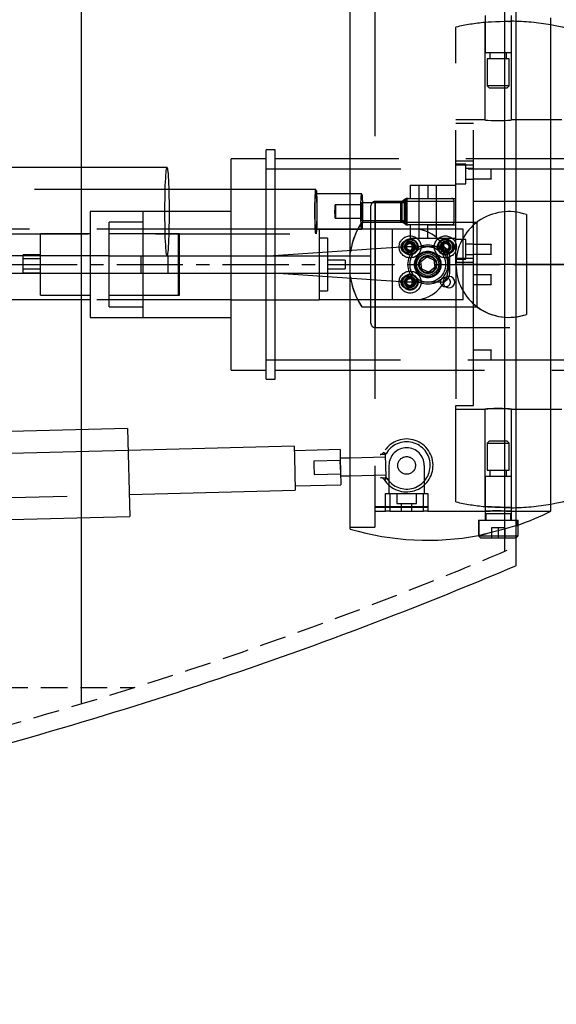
# Model space of a CAD drawing. Extents: x -135 to 10, y 84 to 175.
# Tile 43 of 53: x -13.46 to -5.85, y 137.05 to 151.02. Entities that reach past the tile are written whole.
import ezdxf

# ---------------------------------------------------------------- set-up
doc = ezdxf.new("R2010")
doc.units = 0
doc.header["$LTSCALE"] = 1.5
doc.header["$MEASUREMENT"] = 0
for name, pattern in [('CENTER', [2, 1.25, -0.25, 0.25, -0.25]), ('HIDDEN', [0.375, 0.25, -0.125]), ('SLDHIDDEN0', [1.905, 1.27, -0.635])]:
    doc.linetypes.add(name, pattern=pattern)
doc.layers.get('0').update_dxf_attribs({"linetype": 'CONTINUOUS'})
doc.layers.get('DEFPOINTS').update_dxf_attribs({"linetype": 'CONTINUOUS'})
for name, color, linetype in [('DIM', 1, 'CONTINUOUS'), ('HULL', 7, 'CONTINUOUS'), ('STATION14', 100, 'CONTINUOUS'), ('STATION15', 110, 'CONTINUOUS'), ('TAIL', 140, 'CONTINUOUS')]:
    doc.layers.add(name, color=color, linetype=linetype)
doc.styles.add('ENGR', font='Romans', dxfattribs={"oblique": 15})
doc.dimstyles.get("Standard").update_dxf_attribs({"dimtxt": 0.18, "dimasz": 0.18, "dimexe": 0.18, "dimexo": 0.0625, "dimgap": 0.09, "dimtad": 0, "dimtih": 1, "dimtoh": 1, "dimdec": 4, "dimzin": 0, "dimtxsty": 'STANDARD', "dimcen": 0.09, "dimazin": 3, "dimtfac": 1, "dimtdec": 4, "dimtofl": 0, "dimtmove": 0, "dimatfit": 3, "dimtolj": 1, "dimtzin": 0})

# ---------------------------------------------------------------- blocks, each defined once
blk = doc.blocks.new('*D9')
at = {"color": 0, "linetype": 'BYBLOCK'}
blk.add_line((-57.886, 144.38), (-51.462, 142.042), dxfattribs=at)
for start, end in [(4.1244, 8.2489), (331.7511, 335.8756)]:
    blk.add_arc((-66.578, 147.544), 15.006, start, end, dxfattribs=at)
for points in [[(-51.431, 148.63), (-51.79, 148.617), (-51.572, 147.544)], [(-53.049, 141.478), (-52.716, 141.343), (-52.477, 142.411)]]:
    blk.add_solid(points, dxfattribs=at)
at = {"layer": 'DEFPOINTS', "color": 0, "linetype": 'BYBLOCK'}
for p in [(-100.578, 147.544), (-66.578, 147.544), (0.489, 147.544), (-58.591, 144.637), (-51.976, 144.083)]:
    blk.add_point(p, dxfattribs=at)
at = {"color": 0, "linetype": 'BYBLOCK', "insert": (-51.8, 144.938), "char_height": 0.9, "attachment_point": 5, "style": 'ENGR'}
blk.add_mtext('\\A1;20°', dxfattribs=at)

msp = doc.modelspace()

# ---------------------------------------------------------------- linework, layer by layer
at = {"layer": 'HULL'}
msp.add_line((-6.42, 151.815), (-6.42, 143.272), dxfattribs=at)
at = {"layer": 'HULL', "color": 1, "linetype": 'CENTER', "ltscale": 0.5}
msp.add_line((-100.578, 147.544), (0.489, 147.544), dxfattribs=at)
at = {"layer": 'HULL', "linetype": 'HIDDEN'}
msp.add_line((-89.655, 141.544), (-11.83, 141.544), dxfattribs=at)
msp.add_open_spline([(-48.953, 137.301), (-47.161, 137.322), (-43.368, 137.386), (-37.574, 137.63), (-32.239, 137.982), (-27.572, 138.439), (-23.566, 138.925), (-19.56, 139.596), (-15.548, 140.457), (-11.533, 141.586), (-8.5, 142.677), (-6.804, 143.379), (-6.42, 143.544)], degree=3, knots=[74.603382, 74.603382, 74.603382, 74.603382, 79.979196, 85.984402, 91.998394, 96.017362, 100.048491, 104.104215, 108.197734, 112.354283, 116.605589, 117.858875, 117.858875, 117.858875, 117.858875], dxfattribs=at)
at = {"layer": 'HULL'}
msp.add_open_spline([(-48.953, 137.051), (-48.844, 137.052), (-48.734, 137.053), (-46.454, 137.081), (-44.283, 137.124), (-39.943, 137.277), (-37.774, 137.382), (-33.438, 137.654), (-31.272, 137.825), (-26.949, 138.258), (-24.789, 138.509), (-20.992, 139.096), (-19.351, 139.395), (-16.09, 140.093), (-14.47, 140.497), (-11.267, 141.437), (-9.684, 141.974), (-7.555, 142.8), (-6.986, 143.031), (-6.42, 143.272)], degree=3, knots=[74.600464, 74.600464, 74.600464, 74.600464, 74.928398, 74.928398, 81.436157, 81.436157, 87.943917, 87.943917, 94.451676, 94.451676, 100.959435, 100.959435, 105.945501, 105.945501, 110.931566, 110.931566, 115.917632, 115.917632, 117.752109, 117.752109, 117.752109, 117.752109], dxfattribs=at)
at = {"layer": 'STATION14'}
msp.add_line((-12.578, 141.322), (-12.578, 153.774), dxfattribs=at)
at = {"layer": 'STATION15'}
msp.add_line((-6.578, 143.485), (-6.578, 151.611), dxfattribs=at)
at = {"layer": 'TAIL', "linetype": 'CONTINUOUS'}
for p, q in [((-8.769, 147.741), (-8.769, 151.297)), ((-5.923, 144.044), (-5.923, 151.044)), ((-9.834, 149.169), (-9.959, 149.169)), ((-9.959, 147.669), (-9.959, 149.169)), ((-9.834, 147.67), (-9.834, 149.169)), ((-9.959, 149.044), (-10.459, 149.044)), ((-10.459, 147.669), (-10.459, 149.044)), ((-8.769, 149.044), (-9.834, 149.044)), ((-11.367, 148.919), (-15.673, 148.919)), ((-10.459, 148.606), (-11.341, 148.606)), ((-8.606, 148.294), (-8.61, 148.32)), ((-8.606, 148.294), (-8.605, 148.385)), ((-12.459, 148.294), (-12.459, 147.669)), ((-11.709, 148.294), (-12.459, 148.294)), ((-10.459, 148.294), (-11.709, 148.294)), ((-11.709, 148.294), (-11.709, 147.669)), ((-11.709, 148.294), (-11.709, 147.669)), ((-8.607, 148.202), (-8.606, 148.294)), ((-8.606, 148.294), (-8.601, 148.268)), ((-8.605, 148.144), (-6.969, 148.144)), ((-6.969, 146.944), (-6.969, 148.144)), ((-13.159, 147.669), (-13.159, 147.979)), ((-12.459, 147.979), (-13.159, 147.979)), ((-7.982, 147.794), (-9.857, 147.669)), ((-7.482, 147.794), (-7.982, 147.794)), ((-12.189, 147.669), (-19.545, 147.669)), ((-13.159, 147.682), (-13.409, 147.682)), ((-13.409, 147.669), (-13.409, 147.682)), ((-12.189, 147.669), (-8.482, 147.669)), ((-12.189, 147.419), (-12.189, 147.669)), ((-8.482, 147.669), (-8.482, 147.419)), ((-7.357, 147.419), (-7.357, 147.669)), ((-5.269, 147.544), (-5.923, 147.544)), ((-5.923, 147.544), (-5.269, 147.544)), ((-18.357, 147.419), (-12.189, 147.419)), ((-13.159, 147.117), (-13.159, 147.424)), ((-12.459, 147.419), (-12.459, 146.794)), ((-12.189, 147.419), (-8.482, 147.419)), ((-11.709, 147.419), (-11.709, 146.794)), ((-11.709, 147.419), (-11.709, 146.794)), ((-10.459, 146.044), (-10.459, 147.419)), ((-9.959, 145.919), (-9.959, 147.419)), ((-7.982, 147.294), (-9.857, 147.419)), ((-9.834, 145.919), (-9.834, 147.417)), ((-8.769, 143.79), (-8.769, 147.346)), ((-7.482, 147.294), (-7.982, 147.294)), ((-13.159, 147.109), (-13.159, 147.117)), ((-13.159, 147.109), (-12.459, 147.109)), ((-12.459, 147.044), (-17.294, 147.044)), ((-8.605, 146.944), (-6.969, 146.944)), ((-12.459, 146.794), (-11.709, 146.794)), ((-11.709, 146.794), (-10.459, 146.794)), ((-10.459, 146.044), (-9.959, 146.044)), ((-9.834, 146.044), (-8.769, 146.044)), ((-9.959, 145.919), (-9.834, 145.919)), ((-11.925, 145.218), (-16.274, 145.107)), ((-11.925, 145.218), (-11.893, 143.968)), ((-9.564, 144.966), (-11.917, 144.906)), ((-9.564, 144.966), (-9.56, 144.813)), ((-8.913, 144.92), (-9.563, 144.903)), ((-8.913, 144.92), (-8.91, 144.798)), ((-9.56, 144.813), (-9.548, 144.341)), ((-8.769, 144.798), (-8.91, 144.795)), ((-8.91, 144.798), (-8.9, 144.42)), ((-8.907, 144.67), (-8.909, 144.751)), ((-8.907, 144.67), (-8.908, 144.718)), ((-8.904, 144.588), (-8.907, 144.67)), ((-8.907, 144.67), (-8.905, 144.621)), ((-8.903, 144.545), (-8.769, 144.548)), ((-9.55, 144.403), (-8.9, 144.42)), ((-11.901, 144.281), (-9.548, 144.341)), ((-16.242, 143.858), (-11.893, 143.968)), ((-6.388, 143.697), (-6.388, 143.848)), ((-6.95, 143.699), (-6.95, 143.697)), ((-6.95, 143.697), (-6.922, 143.669)), ((-6.95, 143.697), (-6.388, 143.697)), ((-6.922, 143.669), (-6.416, 143.669)), ((-6.416, 143.669), (-6.388, 143.697))]:
    msp.add_line(p, q, dxfattribs=at)
at = {"layer": 'TAIL', "linetype": 'SLDHIDDEN0'}
for p, q in [((-8.419, 151.269), (-8.419, 147.544)), ((-6.859, 150.977), (-6.859, 149.594)), ((-6.855, 151.076), (-6.855, 150.544)), ((-6.482, 150.544), (-6.482, 151.076)), ((-6.479, 149.594), (-6.479, 150.994)), ((-7.269, 147.544), (-7.269, 150.911)), ((-6.669, 150.544), (-6.855, 150.544)), ((-6.825, 150.461), (-6.825, 150.077)), ((-6.669, 150.461), (-6.825, 150.461)), ((-6.787, 150.544), (-6.787, 150.461)), ((-6.482, 150.544), (-6.669, 150.544)), ((-6.513, 150.461), (-6.669, 150.461)), ((-6.55, 150.461), (-6.55, 150.544)), ((-6.513, 150.077), (-6.513, 150.461)), ((-6.669, 150.077), (-6.825, 150.077)), ((-6.825, 150.077), (-6.792, 150.044)), ((-6.669, 150.044), (-6.792, 150.044)), ((-6.513, 150.077), (-6.669, 150.077)), ((-6.546, 150.044), (-6.669, 150.044)), ((-6.546, 150.044), (-6.513, 150.077)), ((-6.859, 149.594), (-7.269, 149.594)), ((-5.769, 149.594), (-6.481, 149.594)), ((-7.019, 149.544), (-7.269, 149.544)), ((-7.019, 147.544), (-7.019, 149.544)), ((-5.223, 149.044), (-8.769, 149.044)), ((-7.269, 149.014), (-7.019, 149.014)), ((-2.334, 148.894), (-9.959, 148.894)), ((-7.131, 148.969), (-7.269, 148.969)), ((-7.019, 148.954), (-7.269, 148.954)), ((-7.131, 148.688), (-7.131, 148.969)), ((-7.019, 148.904), (-7.131, 148.904)), ((-6.769, 148.898), (-7.019, 148.898)), ((-6.769, 148.904), (-6.769, 148.898)), ((-6.769, 148.829), (-6.769, 148.904)), ((-6.769, 148.829), (-6.769, 148.898)), ((-7.131, 148.754), (-7.019, 148.754)), ((-7.019, 148.76), (-6.769, 148.76)), ((-6.769, 148.754), (-6.769, 148.829)), ((-6.769, 148.76), (-6.769, 148.829)), ((-6.769, 148.76), (-6.769, 148.754)), ((-11.341, 148.606), (-17.246, 148.606)), ((-9.255, 148.606), (-10.459, 148.606)), ((-7.919, 148.67), (-7.919, 148.482)), ((-7.919, 148.67), (-7.669, 148.67)), ((-7.794, 148.67), (-7.794, 148.482)), ((-7.669, 148.67), (-7.669, 148.482)), ((-7.669, 148.67), (-7.269, 148.67)), ((-7.669, 148.67), (-7.669, 148.482)), ((-7.544, 148.482), (-7.544, 148.67)), ((-7.269, 148.688), (-7.131, 148.688)), ((-8.606, 148.544), (-9.255, 148.544)), ((-7.976, 148.482), (-7.976, 148.481)), ((-7.976, 148.482), (-7.961, 148.482)), ((-7.976, 148.106), (-7.976, 148.481)), ((-7.961, 148.481), (-7.961, 148.482)), ((-7.961, 148.482), (-7.947, 148.482)), ((-7.961, 148.106), (-7.961, 148.481)), ((-7.947, 148.482), (-7.334, 148.482)), ((-7.794, 148.482), (-7.794, 148.106)), ((-7.669, 148.482), (-7.269, 148.482)), ((-7.544, 148.106), (-7.544, 148.482)), ((-8.606, 148.389), (-8.98, 148.389)), ((-7.968, 148.419), (-8.606, 148.419)), ((-8.474, 146.711), (-8.474, 148.376)), ((-5.107, 148.439), (-8.412, 148.439)), ((-8.412, 146.65), (-8.412, 148.438)), ((-8.049, 148.442), (-7.999, 148.442)), ((-8.049, 148.146), (-8.049, 148.442)), ((-7.98, 148.442), (-8.033, 148.442)), ((-8.033, 148.146), (-8.033, 148.442)), ((-7.999, 148.442), (-7.294, 148.442)), ((-7.999, 148.146), (-7.999, 148.442)), ((-7.98, 148.146), (-7.98, 148.442)), ((-7.294, 148.146), (-7.294, 148.442)), ((-8.98, 148.199), (-8.606, 148.199)), ((-6.269, 148.251), (-6.269, 147.544)), ((-10.459, 148.044), (-18.393, 148.044)), ((-10.459, 148.044), (-18.393, 148.044)), ((-12.189, 146.944), (-12.189, 148.144)), ((-11.709, 148.144), (-12.189, 148.144)), ((-9.959, 148.044), (-10.459, 148.044)), ((-9.209, 148.044), (-9.959, 148.044)), ((-9.255, 148.044), (-8.606, 148.044)), ((-7.84, 148.044), (-9.209, 148.044)), ((-7.84, 148.044), (-9.209, 148.044)), ((-9.209, 148.044), (-9.209, 147.044)), ((-8.606, 148.169), (-7.968, 148.169)), ((-8.169, 147.044), (-8.169, 148.044)), ((-7.999, 148.146), (-8.049, 148.146)), ((-8.033, 148.146), (-7.98, 148.146)), ((-7.999, 148.146), (-7.294, 148.146)), ((-7.976, 148.106), (-7.976, 148.106)), ((-7.976, 148.106), (-7.961, 148.106)), ((-7.961, 148.106), (-7.961, 148.106)), ((-7.947, 148.106), (-7.961, 148.106)), ((-7.334, 148.106), (-7.947, 148.106)), ((-7.919, 148.106), (-7.919, 147.918)), ((-7.84, 148.044), (-7.84, 148.044)), ((-7.169, 148.044), (-7.84, 148.044)), ((-7.794, 148.106), (-7.794, 147.918)), ((-7.669, 147.918), (-7.669, 148.106)), ((-7.669, 147.918), (-7.669, 148.106)), ((-7.669, 148.106), (-7.269, 148.106)), ((-7.544, 147.918), (-7.544, 148.106)), ((-7.169, 147.044), (-7.169, 148.044)), ((-17.246, 147.981), (-9.255, 147.981)), ((-11.189, 147.979), (-12.189, 147.979)), ((-11.209, 147.979), (-11.709, 147.979)), ((-11.209, 147.979), (-11.209, 147.109)), ((-11.189, 147.109), (-11.189, 147.979)), ((-9.089, 147.919), (-9.209, 147.919)), ((-9.089, 147.919), (-9.089, 147.169)), ((-7.919, 147.918), (-7.669, 147.918)), ((-7.669, 147.918), (-7.269, 147.918)), ((-7.131, 147.899), (-7.269, 147.899)), ((-7.131, 147.618), (-7.131, 147.899)), ((-7.969, 147.831), (-7.977, 147.769)), ((-7.977, 147.769), (-7.926, 147.731)), ((-7.911, 147.856), (-7.969, 147.831)), ((-7.926, 147.731), (-7.868, 147.756)), ((-7.861, 147.819), (-7.911, 147.856)), ((-7.887, 147.794), (-7.889, 147.806)), ((-7.868, 147.756), (-7.861, 147.819)), ((-7.469, 147.831), (-7.477, 147.769)), ((-7.477, 147.769), (-7.426, 147.731)), ((-7.411, 147.856), (-7.469, 147.831)), ((-7.426, 147.731), (-7.368, 147.756)), ((-7.361, 147.819), (-7.411, 147.856)), ((-7.368, 147.756), (-7.361, 147.819)), ((-7.019, 147.834), (-7.131, 147.834)), ((-6.769, 147.828), (-7.019, 147.828)), ((-6.769, 147.834), (-6.769, 147.828)), ((-6.769, 147.759), (-6.769, 147.834)), ((-6.769, 147.759), (-6.769, 147.828)), ((-6.769, 147.684), (-6.769, 147.759)), ((-6.769, 147.69), (-6.769, 147.759)), ((-13.409, 147.482), (-13.409, 147.669)), ((-13.159, 147.624), (-13.409, 147.624)), ((-13.159, 147.424), (-13.159, 147.669)), ((-12.459, 147.669), (-12.459, 147.419)), ((-11.74, 147.669), (-11.74, 147.419)), ((-11.709, 147.669), (-11.709, 147.419)), ((-11.709, 147.669), (-11.709, 147.419)), ((-11.35, 147.419), (-11.35, 147.669)), ((-10.459, 147.419), (-10.459, 147.669)), ((-9.959, 147.419), (-9.959, 147.669)), ((-9.834, 147.417), (-9.834, 147.67)), ((-8.769, 147.706), (-8.769, 147.741)), ((-8.769, 147.382), (-8.769, 147.706)), ((-7.769, 147.586), (-7.682, 147.651)), ((-7.682, 147.651), (-7.582, 147.609)), ((-7.269, 147.634), (-7.019, 147.634)), ((-7.269, 147.618), (-7.131, 147.618)), ((-7.131, 147.684), (-7.019, 147.684)), ((-7.019, 147.69), (-6.769, 147.69)), ((-6.769, 147.69), (-6.769, 147.684)), ((-13.409, 147.482), (-13.159, 147.482)), ((-13.409, 147.424), (-13.409, 147.482)), ((-8.839, 147.606), (-9.089, 147.606)), ((-9.089, 147.481), (-8.839, 147.481)), ((-8.839, 147.606), (-8.839, 147.481)), ((-8.419, 147.544), (-8.419, 143.819)), ((-7.755, 147.478), (-7.769, 147.586)), ((-7.655, 147.436), (-7.755, 147.478)), ((-7.569, 147.502), (-7.655, 147.436)), ((-7.582, 147.609), (-7.569, 147.502)), ((-7.019, 147.574), (-7.269, 147.574)), ((-7.269, 147.544), (-7.269, 145.544)), ((-6.269, 147.544), (-7.269, 147.544)), ((-7.019, 146.985), (-7.019, 147.544)), ((-6.269, 147.544), (-7.019, 147.544)), ((-5.923, 147.544), (-6.269, 147.544)), ((-6.269, 147.544), (-5.923, 147.544)), ((-6.269, 147.544), (-6.269, 146.837)), ((-13.409, 147.424), (-13.159, 147.424)), ((-8.769, 147.346), (-8.769, 147.382)), ((-7.957, 147.344), (-7.981, 147.286)), ((-7.895, 147.352), (-7.957, 147.344)), ((-7.856, 147.302), (-7.895, 147.352)), ((-6.769, 147.398), (-7.019, 147.398)), ((-6.769, 147.404), (-6.769, 147.398)), ((-6.769, 147.254), (-6.769, 147.404)), ((-6.769, 147.26), (-6.769, 147.398)), ((-7.981, 147.286), (-7.943, 147.236)), ((-7.943, 147.236), (-7.881, 147.244)), ((-7.881, 147.244), (-7.856, 147.302)), ((-7.019, 147.26), (-6.769, 147.26)), ((-6.769, 147.26), (-6.769, 147.254)), ((-12.189, 147.109), (-11.189, 147.109)), ((-11.709, 147.109), (-11.209, 147.109)), ((-9.209, 147.169), (-9.089, 147.169)), ((-10.459, 147.044), (-12.459, 147.044)), ((-12.189, 146.944), (-11.709, 146.944)), ((-10.459, 147.044), (-9.959, 147.044)), ((-9.959, 147.044), (-9.209, 147.044)), ((-7.84, 147.044), (-9.209, 147.044)), ((-7.84, 147.044), (-7.84, 147.044)), ((-7.169, 147.044), (-7.84, 147.044)), ((-7.019, 145.544), (-7.019, 146.985)), ((-8.412, 146.649), (-5.107, 146.649)), ((-6.769, 146.328), (-7.019, 146.328)), ((-6.769, 146.334), (-6.769, 146.328)), ((-6.769, 146.184), (-6.769, 146.334)), ((-6.769, 146.19), (-6.769, 146.328)), ((-9.959, 146.194), (-2.334, 146.194)), ((-7.019, 146.19), (-6.769, 146.19)), ((-6.769, 146.19), (-6.769, 146.184)), ((-8.769, 146.044), (-5.223, 146.044)), ((-7.269, 144.176), (-7.269, 145.544)), ((-7.269, 145.544), (-7.019, 145.544)), ((-7.269, 145.494), (-6.859, 145.494)), ((-6.859, 145.494), (-6.859, 144.111)), ((-6.481, 145.494), (-5.769, 145.494)), ((-6.479, 144.094), (-6.479, 145.494)), ((-6.792, 145.044), (-6.825, 145.011)), ((-6.825, 145.011), (-6.513, 145.011)), ((-6.825, 145.011), (-6.825, 144.627)), ((-6.792, 145.044), (-6.546, 145.044)), ((-6.513, 145.011), (-6.546, 145.044)), ((-6.513, 144.627), (-6.513, 145.011)), ((-11.917, 144.906), (-17.562, 144.762)), ((-8.273, 144.851), (-8.345, 144.849)), ((-8.26, 144.859), (-8.295, 144.879)), ((-8.295, 144.879), (-8.26, 144.859)), ((-8.273, 144.842), (-8.273, 144.851)), ((-8.273, 144.842), (-8.265, 144.53)), ((-8.909, 144.765), (-9.284, 144.755)), ((-9.284, 144.755), (-9.283, 144.709)), ((-9.283, 144.709), (-9.279, 144.565)), ((-8.272, 144.811), (-8.769, 144.798)), ((-8.219, 144.694), (-8.219, 144.294)), ((-7.719, 144.694), (-7.719, 144.294)), ((-9.279, 144.565), (-8.904, 144.575)), ((-8.769, 144.548), (-8.266, 144.561)), ((-6.825, 144.627), (-6.513, 144.627)), ((-6.787, 144.627), (-6.787, 144.544)), ((-6.55, 144.544), (-6.55, 144.627)), ((-8.337, 144.52), (-8.265, 144.522)), ((-8.251, 144.514), (-8.285, 144.492)), ((-8.285, 144.492), (-8.251, 144.514)), ((-8.265, 144.522), (-8.265, 144.53)), ((-6.855, 144.544), (-6.482, 144.544)), ((-6.855, 144.544), (-6.855, 144.012)), ((-6.482, 144.012), (-6.482, 144.544)), ((-17.546, 144.137), (-11.901, 144.281)), ((-8.269, 144.044), (-8.269, 144.294)), ((-8.269, 144.294), (-8.209, 144.294)), ((-8.209, 144.294), (-8.209, 144.044)), ((-8.209, 144.294), (-7.729, 144.294)), ((-8.109, 144.294), (-8.109, 144.156)), ((-7.828, 144.156), (-7.828, 144.294)), ((-7.729, 144.044), (-7.729, 144.294)), ((-7.729, 144.294), (-7.669, 144.294)), ((-7.669, 144.294), (-7.669, 144.044)), ((-8.109, 144.156), (-7.828, 144.156)), ((-8.044, 144.156), (-8.044, 144.044)), ((-7.894, 144.044), (-7.894, 144.156)), ((-7.669, 144.105), (-8.419, 144.105)), ((-7.669, 144.104), (-8.419, 144.104)), ((-8.419, 144.104), (-7.669, 144.104)), ((-8.419, 144.044), (-8.269, 144.044)), ((-8.209, 144.044), (-8.269, 144.044)), ((-8.209, 144.044), (-7.729, 144.044)), ((-7.669, 144.044), (-7.729, 144.044)), ((-7.669, 144.044), (-6.854, 144.044)), ((-6.856, 144.044), (-6.856, 143.919)), ((-6.855, 144.012), (-6.482, 144.012)), ((-6.845, 144.012), (-6.845, 143.919)), ((-6.493, 143.919), (-6.493, 144.012)), ((-6.481, 144.044), (-5.923, 144.044)), ((-6.481, 143.919), (-6.481, 144.044)), ((-6.95, 143.919), (-6.95, 143.699)), ((-6.95, 143.919), (-6.388, 143.919)), ((-6.944, 143.919), (-6.944, 143.701)), ((-6.394, 143.845), (-6.394, 143.919)), ((-6.388, 143.848), (-6.388, 143.919)), ((-8.769, 143.819), (-8.419, 143.819)), ((-6.763, 143.81), (-6.763, 143.669)), ((-6.763, 143.81), (-6.763, 143.669)), ((-6.669, 143.81), (-6.763, 143.81)), ((-6.575, 143.81), (-6.669, 143.81)), ((-6.669, 143.81), (-6.669, 143.669)), ((-6.669, 143.81), (-6.669, 143.669)), ((-6.575, 143.81), (-6.575, 143.669)), ((-6.575, 143.81), (-6.575, 143.669)), ((-6.575, 143.81), (-6.575, 143.81))]:
    msp.add_line(p, q, dxfattribs=at)
at = {"layer": 'TAIL', "linetype": 'SLDHIDDEN0', "flags": 128}
for points in [[(-6.525, 150.992), (-6.511, 150.992), (-6.485, 150.993), (-6.479, 150.993), (-6.495, 150.993), (-6.53, 150.991), (-6.581, 150.989), (-6.642, 150.986), (-6.706, 150.984), (-6.765, 150.981), (-6.814, 150.979), (-6.846, 150.977), (-6.859, 150.977), (-6.858, 150.977)], [(-6.859, 149.594), (-6.848, 149.593), (-6.817, 149.59), (-6.77, 149.587), (-6.711, 149.585), (-6.647, 149.585), (-6.586, 149.587), (-6.534, 149.589), (-6.497, 149.592), (-6.48, 149.594), (-6.481, 149.594)], [(-11.337, 148.294), (-11.337, 148.223), (-11.338, 148.152), (-11.339, 148.084), (-11.34, 148.018), (-11.342, 147.956), (-11.344, 147.898), (-11.346, 147.846), (-11.349, 147.799), (-11.351, 147.759), (-11.354, 147.725), (-11.358, 147.699), (-11.361, 147.681), (-11.364, 147.671), (-11.368, 147.669), (-11.371, 147.675), (-11.374, 147.689), (-11.378, 147.711), (-11.381, 147.741), (-11.384, 147.778), (-11.386, 147.821), (-11.389, 147.871), (-11.391, 147.926), (-11.393, 147.986), (-11.394, 148.05), (-11.395, 148.118), (-11.396, 148.187), (-11.396, 148.258), (-11.396, 148.329), (-11.396, 148.4), (-11.395, 148.47), (-11.394, 148.537), (-11.393, 148.601), (-11.391, 148.661), (-11.389, 148.716), (-11.386, 148.766), (-11.384, 148.81), (-11.381, 148.847), (-11.378, 148.876), (-11.374, 148.898), (-11.371, 148.912), (-11.368, 148.919), (-11.367, 148.919)], [(-9.241, 148.208), (-9.242, 148.161), (-9.243, 148.117), (-9.244, 148.078), (-9.246, 148.045), (-9.248, 148.018), (-9.25, 147.998), (-9.253, 147.986), (-9.255, 147.981), (-9.257, 147.985), (-9.26, 147.997), (-9.262, 148.016), (-9.264, 148.043), (-9.266, 148.076), (-9.267, 148.115), (-9.268, 148.158), (-9.269, 148.205), (-9.27, 148.255), (-9.27, 148.305), (-9.27, 148.355), (-9.269, 148.403), (-9.268, 148.449), (-9.267, 148.49), (-9.265, 148.527), (-9.263, 148.557), (-9.261, 148.581), (-9.259, 148.597), (-9.256, 148.605), (-9.254, 148.605), (-9.252, 148.598), (-9.249, 148.582), (-9.247, 148.559), (-9.245, 148.529), (-9.244, 148.493), (-9.242, 148.451), (-9.241, 148.406), (-9.24, 148.358), (-9.24, 148.308), (-9.24, 148.258), (-9.241, 148.208)], [(-9.244, 148.225), (-9.244, 148.184), (-9.245, 148.145), (-9.247, 148.112), (-9.249, 148.084), (-9.25, 148.063), (-9.252, 148.05), (-9.255, 148.044), (-9.257, 148.046), (-9.259, 148.057), (-9.261, 148.075), (-9.262, 148.1), (-9.264, 148.131), (-9.265, 148.167), (-9.266, 148.208), (-9.267, 148.251), (-9.267, 148.296), (-9.267, 148.34), (-9.266, 148.383), (-9.265, 148.424), (-9.264, 148.46), (-9.262, 148.49), (-9.261, 148.515), (-9.259, 148.532), (-9.257, 148.542), (-9.254, 148.543), (-9.252, 148.537), (-9.25, 148.523), (-9.248, 148.501), (-9.247, 148.473), (-9.245, 148.439), (-9.244, 148.4), (-9.244, 148.358), (-9.243, 148.314), (-9.243, 148.269), (-9.244, 148.225)], [(-8.594, 148.225), (-8.595, 148.184), (-8.596, 148.145), (-8.598, 148.112), (-8.599, 148.084), (-8.601, 148.063), (-8.603, 148.05), (-8.605, 148.044), (-8.607, 148.046), (-8.61, 148.057), (-8.611, 148.075), (-8.613, 148.1), (-8.615, 148.131), (-8.616, 148.167), (-8.617, 148.208), (-8.617, 148.251), (-8.618, 148.296), (-8.617, 148.34), (-8.617, 148.383), (-8.616, 148.424), (-8.615, 148.46), (-8.613, 148.49), (-8.611, 148.515), (-8.609, 148.532), (-8.607, 148.542), (-8.605, 148.543), (-8.603, 148.537), (-8.601, 148.523), (-8.599, 148.501), (-8.597, 148.473), (-8.596, 148.439), (-8.595, 148.4), (-8.594, 148.358), (-8.594, 148.314), (-8.594, 148.269), (-8.594, 148.225)], [(-8.033, 148.442), (-8.033, 148.442), (-7.987, 148.474), (-7.961, 148.481)], [(-7.964, 148.482), (-7.97, 148.481), (-7.977, 148.479), (-7.983, 148.475), (-7.989, 148.47), (-7.993, 148.464), (-7.996, 148.457), (-7.998, 148.45), (-7.999, 148.442)], [(-7.947, 148.482), (-7.954, 148.481), (-7.96, 148.479), (-7.966, 148.475), (-7.971, 148.47), (-7.975, 148.464), (-7.978, 148.457), (-7.98, 148.45), (-7.98, 148.442)], [(-8.976, 148.268), (-8.977, 148.242), (-8.977, 148.221), (-8.979, 148.206), (-8.98, 148.199), (-8.981, 148.201), (-8.982, 148.21), (-8.984, 148.228), (-8.984, 148.251), (-8.985, 148.278), (-8.985, 148.306), (-8.984, 148.333), (-8.984, 148.357), (-8.983, 148.375), (-8.981, 148.386), (-8.98, 148.389), (-8.979, 148.383), (-8.978, 148.369), (-8.977, 148.349), (-8.976, 148.324), (-8.976, 148.296), (-8.976, 148.268)], [(-8.612, 148.294), (-8.611, 148.261), (-8.611, 148.231), (-8.61, 148.205), (-8.609, 148.186), (-8.607, 148.173), (-8.606, 148.169), (-8.604, 148.173), (-8.603, 148.186), (-8.602, 148.205), (-8.601, 148.231), (-8.6, 148.261), (-8.6, 148.294), (-8.6, 148.326), (-8.601, 148.356), (-8.602, 148.382), (-8.603, 148.402), (-8.604, 148.414), (-8.606, 148.419), (-8.607, 148.414), (-8.609, 148.402), (-8.61, 148.382), (-8.611, 148.356), (-8.611, 148.326), (-8.612, 148.294)], [(-8.601, 148.268), (-8.602, 148.242), (-8.603, 148.221), (-8.604, 148.206), (-8.605, 148.199), (-8.607, 148.201), (-8.608, 148.21), (-8.609, 148.228), (-8.61, 148.251), (-8.61, 148.278), (-8.61, 148.306), (-8.61, 148.333), (-8.609, 148.357), (-8.608, 148.375), (-8.607, 148.386), (-8.606, 148.389), (-8.604, 148.383), (-8.603, 148.369), (-8.602, 148.349), (-8.601, 148.324), (-8.601, 148.296), (-8.601, 148.268)], [(-7.974, 148.294), (-7.974, 148.261), (-7.974, 148.231), (-7.973, 148.205), (-7.971, 148.186), (-7.97, 148.173), (-7.968, 148.169), (-7.967, 148.173), (-7.966, 148.186), (-7.964, 148.205), (-7.963, 148.231), (-7.963, 148.261), (-7.963, 148.294), (-7.963, 148.326), (-7.963, 148.356), (-7.964, 148.382), (-7.966, 148.402), (-7.967, 148.414), (-7.968, 148.419), (-7.97, 148.414), (-7.971, 148.402), (-7.973, 148.382), (-7.974, 148.356), (-7.974, 148.326), (-7.974, 148.294)], [(-7.961, 148.106), (-7.987, 148.114), (-8.033, 148.146), (-8.033, 148.146)], [(-7.999, 148.146), (-7.998, 148.138), (-7.996, 148.13), (-7.993, 148.124), (-7.989, 148.117), (-7.983, 148.112), (-7.977, 148.109), (-7.97, 148.107), (-7.964, 148.106)], [(-7.98, 148.146), (-7.98, 148.138), (-7.978, 148.13), (-7.975, 148.124), (-7.971, 148.117), (-7.966, 148.112), (-7.96, 148.109), (-7.954, 148.107), (-7.947, 148.106)], [(-8.05, 147.799), (-8.049, 147.775), (-8.045, 147.768)], [(-7.891, 147.771), (-7.889, 147.777), (-7.887, 147.794)], [(-7.45, 147.787), (-7.449, 147.813), (-7.445, 147.82)], [(-7.291, 147.816), (-7.289, 147.811), (-7.287, 147.794)], [(-7.481, 147.535), (-7.48, 147.544), (-7.486, 147.576)], [(-8.05, 147.289), (-8.049, 147.313), (-8.045, 147.32)], [(-7.891, 147.316), (-7.889, 147.311), (-7.887, 147.294)], [(-7.45, 147.3), (-7.449, 147.275), (-7.445, 147.268)], [(-7.291, 147.271), (-7.289, 147.276), (-7.287, 147.294)], [(-6.859, 145.494), (-6.848, 145.495), (-6.817, 145.497), (-6.77, 145.5), (-6.711, 145.502), (-6.647, 145.502), (-6.586, 145.501), (-6.534, 145.498), (-6.497, 145.495), (-6.48, 145.494), (-6.484, 145.494), (-6.508, 145.496), (-6.551, 145.499), (-6.607, 145.502), (-6.67, 145.503), (-6.732, 145.502), (-6.788, 145.499), (-6.83, 145.496), (-6.854, 145.494), (-6.859, 145.494)], [(-6.501, 144.095), (-6.53, 144.096), (-6.581, 144.098), (-6.642, 144.101), (-6.706, 144.104), (-6.765, 144.106), (-6.814, 144.109), (-6.846, 144.11), (-6.859, 144.111), (-6.85, 144.11), (-6.82, 144.109), (-6.774, 144.107), (-6.715, 144.104), (-6.652, 144.102), (-6.59, 144.099), (-6.537, 144.097), (-6.511, 144.095), (-6.511, 144.095)], [(-6.481, 144.044), (-6.492, 144.044), (-6.522, 144.046), (-6.569, 144.047), (-6.628, 144.049), (-6.69, 144.049), (-6.751, 144.048), (-6.802, 144.046), (-6.838, 144.045), (-6.855, 144.044), (-6.851, 144.044), (-6.827, 144.045), (-6.785, 144.047), (-6.729, 144.048), (-6.667, 144.049), (-6.605, 144.048), (-6.551, 144.047), (-6.509, 144.045), (-6.486, 144.044), (-6.481, 144.044)], [(-6.511, 144.095), (-6.485, 144.094), (-6.481, 144.094)], [(-6.854, 143.724), (-6.865, 143.721), (-6.917, 143.707), (-6.942, 143.701), (-6.941, 143.701)]]:
    msp.add_lwpolyline(points, dxfattribs=at)
at = {"layer": 'TAIL', "linetype": 'CONTINUOUS', "flags": 128}
for points in [[(-11.367, 148.919), (-11.364, 148.916), (-11.361, 148.906), (-11.358, 148.888), (-11.354, 148.862), (-11.351, 148.829), (-11.349, 148.789), (-11.346, 148.742), (-11.344, 148.689), (-11.342, 148.632), (-11.34, 148.57), (-11.339, 148.504), (-11.338, 148.435), (-11.337, 148.365), (-11.337, 148.294)], [(-6.941, 143.701), (-6.937, 143.702), (-6.904, 143.711), (-6.846, 143.726), (-6.768, 143.746), (-6.676, 143.77), (-6.582, 143.795), (-6.498, 143.818), (-6.435, 143.835), (-6.4, 143.844), (-6.397, 143.845)]]:
    msp.add_lwpolyline(points, dxfattribs=at)
at = {"layer": 'TAIL', "linetype": 'SLDHIDDEN0'}
for centre, radius in [((-7.919, 147.794), 0.156), ((-7.919, 147.794), 0.113), ((-7.419, 147.794), 0.156), ((-7.419, 147.794), 0.113), ((-7.919, 147.794), 0.102), ((-7.919, 147.794), 0.078), ((-7.919, 147.794), 0.072), ((-7.919, 147.794), 0.069), ((-7.919, 147.794), 0.068), ((-7.919, 147.794), 0.0504), ((-7.669, 147.544), 0.281), ((-7.669, 147.544), 0.253), ((-7.419, 147.794), 0.102), ((-7.419, 147.794), 0.078), ((-7.419, 147.794), 0.069), ((-7.419, 147.794), 0.068), ((-7.419, 147.794), 0.0504), ((-7.669, 147.544), 0.188), ((-7.669, 147.544), 0.186), ((-7.669, 147.544), 0.176), ((-7.669, 147.544), 0.127), ((-7.669, 147.544), 0.123), ((-7.669, 147.544), 0.118), ((-7.919, 147.294), 0.156), ((-7.919, 147.294), 0.113), ((-7.919, 147.294), 0.102), ((-7.919, 147.294), 0.078), ((-7.919, 147.294), 0.072), ((-7.919, 147.294), 0.069), ((-7.919, 147.294), 0.068), ((-7.919, 147.294), 0.0504), ((-7.419, 147.294), 0.068), ((-7.969, 144.694), 0.125)]:
    msp.add_circle(centre, radius, dxfattribs=at)
at = {"layer": 'TAIL', "linetype": 'CONTINUOUS'}
msp.add_circle((-7.669, 147.544), 0.156, dxfattribs=at)
at = {"layer": 'TAIL', "linetype": 'SLDHIDDEN0'}
for centre, radius, start, end in [((-6.519, 147.544), 3.45, 95.6439, 102.5559), ((-6.519, 147.544), 3.45, 80.0508, 89.3683), ((-7.334, 148.442), 0.04, 0, 90), ((-8.412, 148.376), 0.0625, 90, 180), ((-6.519, 147.544), 0.75, 70.5288, 180), ((-7.669, 147.544), 1.112, 147.3418, 171.6167), ((-7.869, 147.544), 0.501, 273.2511, 86.7489), ((-7.334, 148.146), 0.04, 270, 0), ((-7.969, 147.794), 0.082, 183.2098, 0), ((-7.369, 147.794), 0.082, 182.7465, 273.0264), ((-7.669, 147.544), 1.112, 169.7462, 171.6167), ((-6.519, 147.544), 0.75, 180, 289.4712), ((-7.669, 147.544), 1.112, 188.3833, 190.2538), ((-7.669, 147.544), 1.112, 188.3833, 212.6582), ((-7.969, 147.294), 0.082, 0, 176.7902), ((-7.369, 147.294), 0.082, 86.9736, 177.2535), ((-6.519, 147.544), 0.75, 228.1897, 289.4712), ((-8.412, 146.711), 0.0625, 180, 270), ((-7.969, 144.694), 0.375, 212.5339, 150.388), ((-7.969, 144.694), 0.335, 212.5339, 150.388), ((-7.969, 144.694), 0.335, 212.5339, 150.388), ((-8.347, 144.909), 0.06, 271.461, 330.388), ((-8.347, 144.909), 0.1, 317.9982, 330.388), ((-8.347, 144.909), 0.1, 317.9982, 330.388), ((-7.969, 144.694), 0.25, 0, 180), ((-8.336, 144.46), 0.06, 32.5339, 91.461), ((-8.336, 144.46), 0.1, 32.5339, 44.9237), ((-8.336, 144.46), 0.1, 32.5339, 44.9237), ((-6.519, 147.544), 3.45, 257.4441, 264.3577), ((-6.519, 147.544), 3.45, 270.632, 279.9492), ((-7.669, 147.544), 3.911, 288.972, 289.1175), ((-7.669, 147.544), 3.911, 280.5925, 280.7324)]:
    msp.add_arc(centre, radius, start, end, dxfattribs=at)
at = {"layer": 'TAIL', "linetype": 'CONTINUOUS'}
for centre, radius, start, end in [((-6.519, 147.544), 3.45, 68.7573, 80.0508), ((-7.669, 147.544), 1.112, 147.3418, 169.7462), ((-7.969, 147.794), 0.082, 0, 180), ((-7.969, 147.794), 0.082, 180, 183.2098), ((-7.482, 147.669), 0.125, 0, 90), ((-7.369, 147.794), 0.082, 273.0264, 182.7465), ((-7.669, 147.544), 1.112, 190.2538, 212.6582), ((-7.482, 147.419), 0.125, 270, 0), ((-7.369, 147.294), 0.082, 177.2535, 86.9736), ((-7.969, 147.294), 0.082, 176.7902, 180), ((-7.969, 147.294), 0.082, 180, 0), ((-6.519, 147.544), 3.45, 279.9492, 291.2427), ((-7.669, 147.544), 3.911, 289.1175, 296.5136), ((-7.669, 147.544), 3.911, 253.6663, 280.5925)]:
    msp.add_arc(centre, radius, start, end, dxfattribs=at)

# ---------------------------------------------------------------- dimensions: what is measured, and where the dimension line sits
at = {"layer": 'DIM'}
dim = msp.add_angular_dim_2l(base=(-51.976, 144.083), line1=((-66.578, 147.544), (-58.591, 144.637)), line2=((-100.578, 147.544), (0.489, 147.544)), dimstyle='STANDARD', override={"dimscale": 6, "dimtxt": 0.15, "dimexo": 0.125, "dimdec": 0, "dimtxsty": 'ENGR', "dimtdec": 0}, dxfattribs=at)
dim.commit()
dim.dimension.update_dxf_attribs({"geometry": '*D9', "text_midpoint": (-51.8, 144.938)})

doc.saveas('drawing.dxf')
